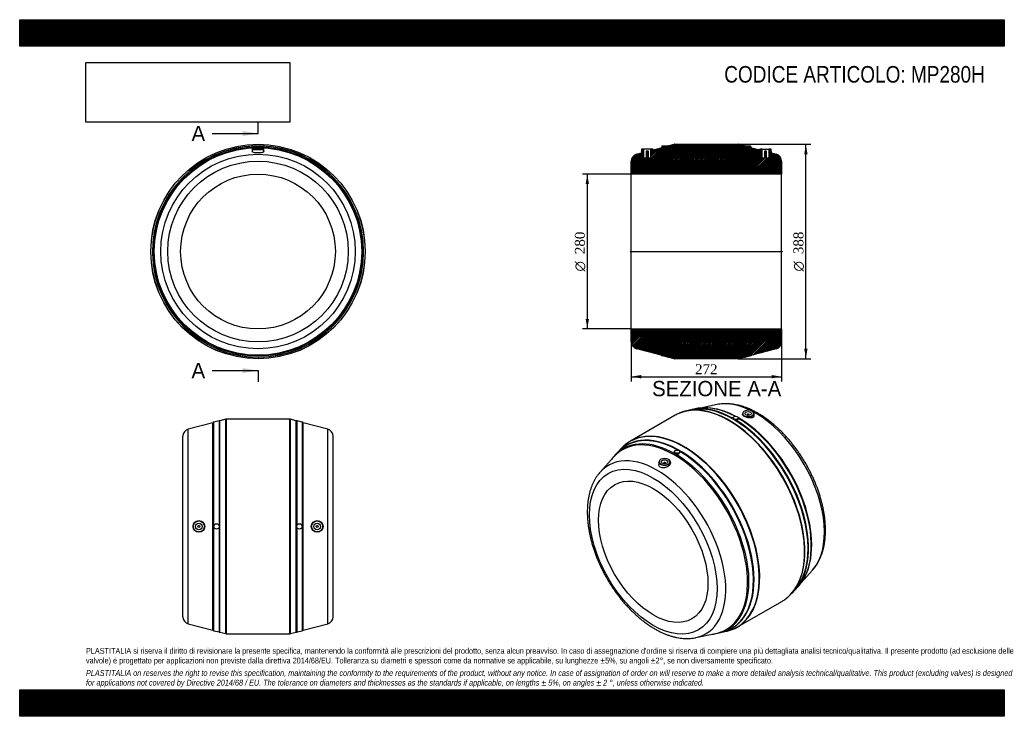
# Model space of a CAD drawing. Header units: millimetres. Extents: x 0 to 1782, y 0 to 1260.
import ezdxf
from ezdxf.enums import TextEntityAlignment as Align
from ezdxf.lldxf.tags import DXFTag

# ---------------------------------------------------------------- set-up
doc = ezdxf.new("R2010")
doc.units = ezdxf.units.MM
doc.header["$LTSCALE"] = 6
for name, color, linetype in [('Default', 7, 'Continuous'), ('DV4_Default', 7, 'Continuous'), ('MP280H', 7, 'Continuous')]:
    doc.layers.add(name, color=color, linetype=linetype)
doc.styles.add('SEACAD_Solid_Edge_ANSI', font='seans.ttf')
doc.styles.add('SEACAD_Solid_Edge_ANSI1_Symbols', font='semeca1.ttf')
doc.styles.add('SEACAD_Times_New_Roman', font='times.ttf')
tags = doc.linetypes.add('CENTER2', pattern=[28.575, 19.05, -3.175, 3.175, -3.175]).pattern_tags.tags
tags[10:11] = [DXFTag(74, 4), DXFTag(75, 0), DXFTag(340, '0'), DXFTag(46, 0.0), DXFTag(50, 0.0), DXFTag(44, 0.0), DXFTag(45, 0.0)]
tags[8:9] = [DXFTag(74, 4), DXFTag(75, 0), DXFTag(340, '0'), DXFTag(46, 0.0), DXFTag(50, 0.0), DXFTag(44, 0.0), DXFTag(45, 0.0)]
tags[6:7] = [DXFTag(74, 4), DXFTag(75, 0), DXFTag(340, '0'), DXFTag(46, 0.0), DXFTag(50, 0.0), DXFTag(44, 0.0), DXFTag(45, 0.0)]
tags[4:5] = [DXFTag(74, 4), DXFTag(75, 0), DXFTag(340, '0'), DXFTag(46, 0.0), DXFTag(50, 0.0), DXFTag(44, 0.0), DXFTag(45, 0.0)]
doc.dimstyles.new('ANSImm', dxfattribs={"dimtxt": 18, "dimasz": 18, "dimexe": 9, "dimexo": 0, "dimgap": 4.5, "dimtad": 1, "dimdsep": 46, "dimtxsty": 'SEACAD_Times_New_Roman', "dimblk1": '_SE_FILLED', "dimblk2": '_SE_FILLED', "dimsah": 1, "dimcen": 9, "dimazin": 0, "dimtfac": 0.85, "dimtdec": 3, "dimtofl": 0, "dimtmove": 0, "dimatfit": 3, "dimfxl": 1, "dimarcsym": 0})
picture_1 = doc.add_image_def('image1.jpg', size_in_pixel=(4302, 1260))

# ---------------------------------------------------------------- blocks, each defined once
blk = doc.blocks.new('SE')
at = {"layer": 'MP280H', "color": 7, "linetype": 'Continuous'}
for p, q in [((420.8, 1025.2), (441.8, 1025.2)), ((420.8, 1025.2), (420.8, 1021.5)), ((441.3, 1025.7), (421.3, 1025.7)), ((426.3, 1032), (436.3, 1032)), ((426.3, 1032), (426.3, 1030.5)), ((436.3, 1030.5), (436.3, 1032)), ((441.9, 1021.5), (441.8, 1025.2))]:
    blk.add_line(p, q, dxfattribs=at)
for radius in [194, 193.9, 187.7, 176, 163.4, 140]:
    blk.add_circle((431.3, 840.7), radius, dxfattribs=at)
for centre, radius, start, end in [((431.3, 840.7), 191.1, 91.4993, 360), ((431.3, 840.7), 190.9, 91.5006, 88.4994), ((431.3, 840.7), 188.7, 90.411, 89.589), ((421.3, 1025.2), 0.5, 90, 179), ((431.3, 1050.6), 21.3, 266.3567, 273.6433), ((431.3, 840.7), 191.1, 0, 88.5007), ((441.3, 1025.2), 0.5, 1, 90)]:
    blk.add_arc(centre, radius, start, end, dxfattribs=at)
for points, knots in [([(438.6, 1019.6), (437.6, 1019.4), (436.3, 1019.2), (433.7, 1019), (432.3, 1019), (429.5, 1019), (428.1, 1019.1), (425.6, 1019.3), (424.4, 1019.5), (421.7, 1020.2), (420.8, 1020.8), (420.8, 1021.5)], [0, 0, 0, 0, 0.0625, 0.0625, 0.125, 0.125, 0.1875, 0.1875, 0.25, 0.25, 0.3683898, 0.3683898, 0.3683898, 0.3683898]), ([(426.3, 1030.5), (426.3, 1030.4), (426.3, 1030.4), (426.4, 1030.3), (426.5, 1030.1), (426.8, 1030), (426.9, 1029.9), (427.2, 1029.8), (427.3, 1029.8), (427.6, 1029.7), (427.8, 1029.7), (428.2, 1029.6), (428.4, 1029.6), (429, 1029.5), (429.5, 1029.4), (430, 1029.4)], [0.4621531, 0.4621531, 0.4621531, 0.4621531, 0.5, 0.5, 0.625, 0.625, 0.6875, 0.6875, 0.75, 0.75, 0.8125, 0.8125, 0.875, 0.875, 1, 1, 1, 1]), ([(432.7, 1029.4), (433.2, 1029.4), (433.6, 1029.5), (434.3, 1029.6), (434.5, 1029.6), (434.9, 1029.7), (435, 1029.7), (435.4, 1029.8), (435.5, 1029.8), (435.8, 1029.9), (435.9, 1030), (436.1, 1030.1), (436.1, 1030.1), (436.3, 1030.3), (436.3, 1030.3), (436.3, 1030.4), (436.3, 1030.4), (436.3, 1030.5)], [0, 0, 0, 0, 0.125, 0.125, 0.1875, 0.1875, 0.25, 0.25, 0.3125, 0.3125, 0.375, 0.375, 0.4375, 0.4375, 0.5, 0.5, 0.5372489, 0.5372489, 0.5372489, 0.5372489]), ([(441.9, 1021.5), (441.9, 1021.4), (441.9, 1021.4), (441.9, 1021), (441.5, 1020.7), (440.4, 1020.1), (439.6, 1019.8), (438.6, 1019.6)], [0.8685714, 0.8685714, 0.8685714, 0.8685714, 0.875, 0.875, 0.9375, 0.9375, 1, 1, 1, 1])]:
    blk.add_open_spline(points, degree=3, knots=knots, dxfattribs=at)
blk = doc.blocks.new('SE1')
at = {"layer": 'MP280H', "color": 7, "linetype": 'Continuous'}
for p, q in [((1215.5, 554.1), (1207, 552.3)), ((1222.3, 556), (1214.8, 554.2)), ((1262.1, 563.9), (1232.1, 557.6)), ((1186.5, 544.6), (1105.2, 497.6)), ((1290.8, 539.9), (1290.8, 539.4)), ((1300.8, 538), (1300.8, 539.9)), ((1308, 547.5), (1307.9, 546.1)), ((1316.5, 545.2), (1316.5, 544.5)), ((1320.5, 544.5), (1320.5, 545.2)), ((1329.1, 542.9), (1329, 547.5)), ((1088.2, 483.7), (1085.3, 480.5)), ((1075.2, 469.2), (1050.6, 441.8)), ((1082.6, 477.9), (1077.4, 472.3)), ((1184.8, 478.7), (1184.8, 476.8)), ((1194.8, 478.1), (1194.8, 478.7)), ((1156.6, 460.1), (1156.6, 455.6)), ((1165.2, 457.8), (1165.2, 457.2)), ((1169.2, 457.2), (1169.2, 457.8)), ((1177.7, 458.8), (1177.7, 460.1)), ((1414.5, 241.4), (1435, 264.4)), ((1403, 228.3), (1408.3, 233.9)), ((1397.5, 222.4), (1403.3, 228.9)), ((1299.2, 161.6), (1380.5, 208.5)), ((1223.6, 142.3), (1259.5, 149.8)), ((1263.3, 150.2), (1270.8, 152)), ((1274.4, 152.9), (1278.6, 153.8))]:
    blk.add_line(p, q, dxfattribs=at)
for centre, radius, start, end in [((1240.9, 468.5), 89.5, 76.0333, 98.1752), ((1214.6, 500.7), 51.9, 106.6075, 114.1046), ((1295.5, 542.6), 5.91, 222.1665, 257.8335), ((1128.4, 436.2), 61.8, 122.1942, 133.1835), ((1129.7, 450.3), 53, 125.7289, 133.6539), ((1144.3, 412.1), 90.1, 141.8394, 144.2212), ((1188.2, 477.8), 3.89, 223.4872, 256.5128), ((1341.4, 294.1), 90, 321.81, 344.3866), ((1360, 250.6), 46.4, 304.8428, 313.7568), ((1244.7, 238.4), 90.3, 275.6048, 278.1367), ((1258.3, 210.9), 60.1, 286.7897, 297.7922), ((1270.1, 207.8), 54.4, 286.6569, 294.617)]:
    blk.add_arc(centre, radius, start, end, dxfattribs=at)
for centre, major_axis, start_param, end_param in [((1283.5, 376.5), (97, -168), 0.061868, 3.075391), ((1332.1, 404.6), (88, -152.4), 0.190356, 2.954178), ((1284.2, 377), (-96.9, 167.9), 6.01798, 6.159265), ((1292.7, 381.9), (95.5, -165.4), -3.361803, -3.279383), ((1291.6, 381.2), (95.6, -165.5), 0.187415, 2.954178), ((1284.2, 377), (-96.9, 167.9), 3.407071, 6.01798), ((1292.7, 381.9), (95.5, -165.4), 2.367809, 2.921383), ((1299.3, 385.7), (94.4, -163.4), -3.362506, -3.312424), ((1299.3, 385.7), (94.4, -163.4), 2.394828, 2.920679), ((1300.8, 386.6), (93.8, -162.5), -3.886478, -3.635936), ((1318.5, 547.8), (-10, 0), 3.876464, 5.442096), ((1283.5, 376.5), (97, -168), 3.075391, 3.141593), ((1292.7, 381.9), (95.5, -165.4), 0.219191, 2.34458), ((1300.8, 386.6), (93.8, -162.5), 0.500913, 2.356194), ((1299.3, 385.7), (94.4, -163.4), 0.220878, 2.344229), ((1318.5, 547.4), (10.5, 0), 3.12925, 6.283185), ((1318.5, 547.8), (-10, 0), 5.442096, 6.283185), ((1318.5, 547.8), (-10, 0), 0, 0.785398), ((1318.5, 547.8), (-10, 0), 0.785398, 2.639769), ((1318.5, 545.2), (-2, 0), 2.451776, 6.283185), ((1318.5, 545.2), (-2, 0), 0, 0.689817), ((1318.5, 547.4), (10.5, 0), 0, 0.826402), ((1318.5, 547.8), (-10, 0), 2.639769, 3.876464), ((1201.5, 329.2), (96.9, -167.9), 0, 3.270181), ((1202.2, 329.6), (-97, 168), 3.207508, 6.223129), ((1184.8, 319.6), (93.8, -162.5), 0, 3.329007), ((1193, 324.3), (95.5, -165.4), 2.37331, 3.271567), ((1194, 324.9), (95.6, -165.5), 0, 3.170955), ((1202.2, 329.6), (-97, 168), 6.223129, 6.283185), ((1186.4, 320.5), (94.4, -163.4), 2.363368, 3.270862), ((1201.5, 329.2), (96.9, -167.9), 3.270181, 3.329007), ((1202.2, 329.6), (-97, 168), 0, 0.066259), ((1153.5, 301.5), (88, -152.4), 0, 3.329007), ((1186.4, 320.5), (94.4, -163.4), 3.270862, 3.362742), ((1193, 324.3), (95.5, -165.4), 3.271567, 3.312424), ((1167.2, 460.5), (-10, 0), 5.442096, 6.283185), ((1167.2, 460.5), (-10, 0), 3.876464, 5.442096), ((1167.2, 460), (10.5, 0), 0, 0.826402), ((1167.2, 460.5), (-10, 0), 2.639769, 3.876464), ((1186.4, 320.5), (94.4, -163.4), -0.127651, 2.349021), ((1193, 324.3), (95.5, -165.4), 6.154821, 8.626392), ((1167.2, 460), (10.5, 0), 3.12925, 6.283185), ((1167.2, 460.5), (-10, 0), 0, 0.785398), ((1167.2, 460.5), (-10, 0), 0.785398, 2.639769), ((1167.2, 457.8), (2, 0), 0, 3.83141), ((1167.2, 457.8), (2, 0), 5.593368, 6.283185), ((1153.5, 301.5), (88, -152.4), 3.329007, 3.332988), ((1332.1, 404.6), (88, -152.4), 0.187415, 0.190356), ((1292.7, 381.9), (95.5, -165.4), 0.137791, 0.219191), ((1299.3, 385.7), (94.4, -163.4), 0.170831, 0.220878), ((1284.2, 377), (-96.9, 167.9), 3.264914, 3.407071), ((1283.5, 376.5), (97, -168), 0, 0.061868), ((1201.5, 329.2), (96.9, -167.9), 6.157022, 6.283185), ((1202.2, 329.6), (-97, 168), 3.079736, 3.207508), ((1153.5, 301.5), (88, -152.4), 6.095771, 6.283185), ((1186.4, 320.5), (94.4, -163.4), -0.220673, -0.127651), ((1184.8, 319.6), (93.8, -162.5), 6.095771, 6.283185), ((1193, 324.3), (95.5, -165.4), -0.170831, -0.128364), ((1201.5, 329.2), (96.9, -167.9), -0.187415, -0.126163), ((1194, 324.9), (95.6, -165.5), 6.2528, 6.283185), ((1153.5, 301.5), (88, -152.4), -0.188653, -0.187415)]:
    blk.add_ellipse(centre, major_axis=major_axis, ratio=0.57735, start_param=start_param, end_param=end_param, dxfattribs=at)
for centre, major_axis in [((1295.8, 539.9), (-5, 0)), ((1318.5, 547.8), (-6, 0)), ((1189.8, 478.7), (5, 0)), ((1146.7, 297.6), (81.7, -141.5)), ((1167.2, 460.5), (6, 0)), ((1146.7, 297.6), (70, -121.2))]:
    blk.add_ellipse(centre, major_axis=major_axis, ratio=0.57735, dxfattribs=at)
for points, knots in [([(1336.3, 548), (1335.2, 548.6), (1332.5, 550.1), (1327.6, 552.7), (1322, 555.4), (1316.3, 557.8), (1310.6, 559.8), (1305, 561.6), (1299.4, 563), (1293.8, 564.1), (1288.4, 564.9), (1282.9, 565.4), (1277.6, 565.5), (1272.4, 565.4), (1267.4, 564.8), (1263.9, 564.3), (1262.2, 563.9), (1262.2, 563.9)], [0, 0, 0, 0, 0.039567, 0.114167, 0.188802, 0.263412, 0.337956, 0.412386, 0.486643, 0.560659, 0.634365, 0.70769, 0.780571, 0.852956, 0.924813, 0.996133, 1, 1, 1, 1]), ([(1290.8, 539.4), (1290.8, 539.4), (1290.8, 539.4), (1290.9, 539.1), (1290.9, 538.9), (1291.1, 538.7)], [0.8645556, 0.8645556, 0.8645556, 0.8645556, 0.875, 0.875, 1, 1, 1, 1]), ([(1294.2, 536.9), (1294.7, 536.7), (1295.2, 536.6), (1296, 536.5), (1296.2, 536.4), (1296.7, 536.4), (1297, 536.4), (1297.5, 536.4), (1297.7, 536.4), (1298.1, 536.4), (1298.4, 536.4), (1298.8, 536.5), (1299, 536.5), (1299.4, 536.6), (1299.5, 536.7), (1300, 536.8), (1300.3, 537), (1300.6, 537.3), (1300.6, 537.4), (1300.8, 537.6), (1300.8, 537.7), (1300.8, 537.9), (1300.8, 537.9), (1300.8, 538)], [0, 0, 0, 0, 0.125, 0.125, 0.1875, 0.1875, 0.25, 0.25, 0.3125, 0.3125, 0.375, 0.375, 0.4375, 0.4375, 0.5, 0.5, 0.625, 0.625, 0.6875, 0.6875, 0.75, 0.75, 0.790009, 0.790009, 0.790009, 0.790009]), ([(1318.6, 540), (1317.2, 540.2), (1315.9, 540.6), (1313.3, 541.5), (1312.1, 542), (1310.1, 543.1), (1309.3, 543.8), (1308.2, 545), (1307.9, 545.6), (1307.9, 546.1), (1307.9, 546.1), (1307.9, 546.2)], [0, 0, 0, 0, 0.0625, 0.0625, 0.125, 0.125, 0.1875, 0.1875, 0.25, 0.25, 0.251276, 0.251276, 0.251276, 0.251276]), ([(1329.1, 542.9), (1329.1, 542.9), (1329.1, 542.9), (1329.1, 542.2), (1328.8, 541.7), (1327.7, 540.7), (1326.9, 540.3), (1325, 539.8), (1323.9, 539.7), (1321.4, 539.6), (1320, 539.8), (1318.6, 540)], [0.7476777, 0.7476777, 0.7476777, 0.7476777, 0.75, 0.75, 0.8125, 0.8125, 0.875, 0.875, 0.9375, 0.9375, 1, 1, 1, 1]), ([(1435.2, 264.7), (1435.7, 265.2), (1437.1, 266.8), (1439.7, 270.1), (1442.5, 274.2), (1445.1, 278.6), (1447.6, 283.3), (1449.7, 288.2), (1451.7, 293.3), (1453.4, 298.7), (1454.9, 304.3), (1456.1, 310), (1457, 316), (1457.7, 322.1), (1458.2, 328.4), (1458.4, 334.8), (1458.3, 341.3), (1458, 347.9), (1457.5, 354.7), (1456.7, 361.5), (1455.6, 368.4), (1454.3, 375.4), (1452.8, 382.4), (1451, 389.4), (1449, 396.5), (1446.8, 403.6), (1444.4, 410.6), (1441.7, 417.7), (1438.9, 424.7), (1435.8, 431.7), (1432.5, 438.6), (1429.1, 445.5), (1425.4, 452.3), (1421.6, 459), (1417.6, 465.6), (1413.5, 472), (1409.2, 478.4), (1404.7, 484.6), (1400.1, 490.6), (1395.4, 496.5), (1390.5, 502.3), (1385.6, 507.8), (1380.5, 513.1), (1375.3, 518.3), (1370, 523.2), (1364.7, 527.9), (1359.2, 532.3), (1353.8, 536.5), (1348.2, 540.5), (1342.7, 544.1), (1338.6, 546.6), (1336.7, 547.8), (1336.3, 548)], [0, 0, 0, 0, 0.008046, 0.027703, 0.047488, 0.067411, 0.087476, 0.107681, 0.128016, 0.148467, 0.169018, 0.18965, 0.210346, 0.231089, 0.251863, 0.272656, 0.293458, 0.314257, 0.335049, 0.35583, 0.376596, 0.397348, 0.418083, 0.438803, 0.459508, 0.480199, 0.500876, 0.521542, 0.542198, 0.562845, 0.583485, 0.604121, 0.624753, 0.645384, 0.666015, 0.686647, 0.707283, 0.727924, 0.748573, 0.769229, 0.789897, 0.810577, 0.83127, 0.851979, 0.872705, 0.893449, 0.914212, 0.934995, 0.955797, 0.976616, 0.996342, 1, 1, 1, 1]), ([(1184.8, 476.8), (1184.8, 476.7), (1184.8, 476.6), (1184.8, 476.4), (1184.8, 476.2), (1185, 475.7), (1185.2, 475.4), (1185.4, 475.1)], [0.790009, 0.790009, 0.790009, 0.790009, 0.8125, 0.8125, 0.875, 0.875, 1, 1, 1, 1]), ([(1187.3, 474), (1187.8, 473.9), (1188.3, 473.8), (1189, 473.8), (1189.3, 473.8), (1189.8, 473.9), (1190, 473.9), (1190.5, 474), (1190.8, 474.1), (1191.3, 474.2), (1191.5, 474.3), (1192, 474.5), (1192.2, 474.6), (1192.6, 474.9), (1192.8, 475), (1193.2, 475.3), (1193.4, 475.4), (1193.7, 475.7), (1194, 476.1), (1194.2, 476.4), (1194.4, 476.8), (1194.5, 476.9), (1194.7, 477.3), (1194.7, 477.5), (1194.8, 477.8), (1194.8, 478), (1194.8, 478.1)], [0, 0, 0, 0, 0.125, 0.125, 0.1875, 0.1875, 0.25, 0.25, 0.3125, 0.3125, 0.375, 0.375, 0.4375, 0.4375, 0.5, 0.5, 0.5625, 0.5625, 0.625, 0.6875, 0.6875, 0.75, 0.75, 0.8125, 0.8125, 0.8645556, 0.8645556, 0.8645556, 0.8645556]), ([(1166.8, 449.3), (1165.4, 449.2), (1164, 449.3), (1161.5, 449.8), (1160.3, 450.2), (1158.4, 451.4), (1157.6, 452.2), (1156.7, 453.8), (1156.5, 454.7), (1156.6, 455.6)], [0, 0, 0, 0, 0.0625, 0.0625, 0.125, 0.125, 0.1875, 0.1875, 0.2445154, 0.2445154, 0.2445154, 0.2445154]), ([(1177.7, 458.8), (1177.7, 458.7), (1177.7, 458.5), (1177.6, 457.3), (1177.3, 456.2), (1176.1, 454.2), (1175.3, 453.3), (1173.3, 451.6), (1172.2, 450.9), (1169.6, 449.9), (1168.2, 449.5), (1166.8, 449.3)], [0.7400573, 0.7400573, 0.7400573, 0.7400573, 0.75, 0.75, 0.8125, 0.8125, 0.875, 0.875, 0.9375, 0.9375, 1, 1, 1, 1]), ([(1050.4, 441.4), (1049.5, 440.5), (1047.8, 438.5), (1045, 434.8), (1042.2, 430.6), (1039.7, 426), (1037.3, 421.3), (1035.2, 416.3), (1033.4, 411.1), (1031.7, 405.7), (1030.4, 400), (1029.2, 394.2), (1028.3, 388.2), (1027.7, 382), (1027.4, 375.7), (1027.2, 369.3), (1027.4, 362.7), (1027.8, 356), (1028.4, 349.3), (1029.3, 342.4), (1030.4, 335.5), (1031.8, 328.5), (1033.4, 321.5), (1035.2, 314.4), (1037.3, 307.4), (1039.6, 300.3), (1042.1, 293.2), (1044.8, 286.2), (1047.7, 279.1), (1050.9, 272.2), (1054.2, 265.3), (1057.7, 258.4), (1061.4, 251.7), (1065.3, 245), (1069.3, 238.5), (1073.5, 232), (1077.9, 225.7), (1082.4, 219.6), (1087, 213.6), (1091.8, 207.7), (1096.7, 202.1), (1101.7, 196.6), (1106.8, 191.3), (1112, 186.3), (1117.3, 181.4), (1122.7, 176.8), (1128.2, 172.4), (1133.7, 168.3), (1139.2, 164.4), (1144.9, 160.8), (1150.5, 157.5), (1156.2, 154.4), (1161.8, 151.6), (1167.5, 149.2), (1173.2, 147), (1178.8, 145.1), (1184.4, 143.6), (1190, 142.3), (1195.5, 141.4), (1200.9, 140.9), (1206.3, 140.6), (1211.5, 140.7), (1216.6, 141.1), (1220.7, 141.7), (1222.8, 142.2), (1223.4, 142.3)], [0, 0, 0, 0, 0.01091, 0.026314, 0.041821, 0.057438, 0.073166, 0.089, 0.104934, 0.120954, 0.137048, 0.153201, 0.169399, 0.18563, 0.201882, 0.218145, 0.234413, 0.250677, 0.266935, 0.283182, 0.299419, 0.315643, 0.331855, 0.348054, 0.364242, 0.38042, 0.396587, 0.412746, 0.428897, 0.445042, 0.461182, 0.477318, 0.493453, 0.509586, 0.525721, 0.541857, 0.557996, 0.57414, 0.590289, 0.606446, 0.622612, 0.638787, 0.654974, 0.671173, 0.687386, 0.703614, 0.719856, 0.736113, 0.752386, 0.768672, 0.78497, 0.801278, 0.817591, 0.833901, 0.8502, 0.866477, 0.882721, 0.898918, 0.915051, 0.931107, 0.947069, 0.962927, 0.97867, 0.994297, 1, 1, 1, 1])]:
    blk.add_open_spline(points, degree=3, knots=knots, dxfattribs=at)
blk = doc.blocks.new('SE2')
at = {"layer": 'MP280H', "color": 7, "linetype": 'Continuous'}
for p, q in [((372.8, 537.3), (362.3, 534.5)), ((372.8, 149.5), (372.8, 537.3)), ((373.9, 537.4), (373.9, 149.4)), ((488.8, 537.4), (373.9, 537.4)), ((488.8, 149.4), (488.8, 537.4)), ((489.8, 537.3), (489.8, 149.5)), ((500.3, 534.5), (489.8, 537.3)), ((349.3, 531.1), (305, 519.4)), ((305, 167.4), (305, 519.4)), ((349.3, 155.7), (349.3, 531.1)), ((360.8, 534.3), (351.5, 532.1)), ((351.5, 344.8), (351.5, 532.1)), ((360.8, 534.3), (360.8, 345.6)), ((362.3, 152.3), (362.3, 534.5)), ((500.3, 152.3), (500.3, 534.5)), ((501.9, 345.6), (501.9, 534.3)), ((511.2, 532.1), (501.9, 534.3)), ((511.2, 532.1), (511.2, 344.8)), ((513.3, 155.7), (513.3, 531.1)), ((557.6, 519.4), (513.3, 531.1)), ((557.6, 167.4), (557.6, 519.4)), ((295.3, 180), (295.3, 506.8)), ((567.3, 180), (567.3, 506.8)), ((351.5, 154.7), (351.5, 342.1)), ((360.8, 341.2), (360.8, 152.5)), ((501.9, 152.5), (501.9, 341.2)), ((511.2, 342.1), (511.2, 154.7)), ((305, 167.4), (349.3, 155.7)), ((513.3, 155.7), (557.6, 167.4)), ((351.5, 154.7), (360.8, 152.5)), ((362.3, 152.3), (372.8, 149.5)), ((373.9, 149.4), (488.8, 149.4)), ((489.8, 149.5), (500.3, 152.3)), ((501.9, 152.5), (511.2, 154.7))]:
    blk.add_line(p, q, dxfattribs=at)
for centre, radius in [((324.3, 343.4), 10.6), ((324.3, 343.4), 10.5), ((324.3, 343.4), 10), ((324.3, 343.4), 6), ((324.3, 343.4), 2), ((356.3, 343.4), 5), ((506.3, 343.4), 5), ((538.4, 343.4), 10.6), ((538.3, 343.4), 10.5), ((538.3, 343.4), 10), ((538.3, 343.4), 6), ((538.3, 343.4), 2)]:
    blk.add_circle(centre, radius, dxfattribs=at)
for centre, radius, start, end in [((373.9, 533.4), 4, 90, 104.7616), ((488.8, 533.4), 4, 75.2384, 90), ((308.3, 506.8), 13, 104.7616, 180), ((352.9, 526.3), 6, 103.5184, 126.7417), ((362.2, 528.5), 6, 88.8914, 103.5184), ((500.5, 528.5), 6, 76.4816, 91.1086), ((509.7, 526.3), 6, 53.2583, 76.4816), ((554.3, 506.8), 13, 0, 75.2384), ((308.3, 180), 13, 180, 255.2384), ((554.3, 180), 13, 284.7616, 0), ((352.9, 160.5), 6, 233.2583, 256.4816), ((362.2, 158.3), 6, 256.4816, 271.1086), ((373.9, 153.4), 4, 255.2384, 270), ((488.8, 153.4), 4, 270, 284.7616), ((500.5, 158.3), 6, 268.8914, 283.5184), ((509.7, 160.5), 6, 283.5184, 306.7417)]:
    blk.add_arc(centre, radius, start, end, dxfattribs=at)
blk = doc.blocks.new('SE4')
at = {"color": 7, "linetype": 'Continuous', "style": 'SEACAD_Solid_Edge_ANSI'}
blk.add_text('A', height=27.6, dxfattribs=at).set_placement((311, 1068), align=Align.TOP_LEFT)
blk = doc.blocks.new('SE5')
at = {"color": 7, "linetype": 'Continuous', "style": 'SEACAD_Solid_Edge_ANSI'}
blk.add_text('A', height=27.6, dxfattribs=at).set_placement((311, 639.2), align=Align.TOP_LEFT)
blk = doc.blocks.new('SEANNOT_GROUP')
at = {"linetype": 'Continuous'}
blk.add_hatch(color=7, dxfattribs=at).paths.add_polyline_path([(403.7, 1049.6), (431.3, 1054.2), (403.7, 1058.8)])
at = {"color": 7, "linetype": 'Continuous'}
blk.add_lwpolyline([(348.5, 1054.2), (431.3, 1054.2)], dxfattribs=at)
blk = doc.blocks.new('SEANNOT_GROUP1')
at = {"linetype": 'Continuous'}
blk.add_hatch(color=7, dxfattribs=at).paths.add_polyline_path([(403.7, 620.8), (431.3, 625.4), (403.7, 630)])
at = {"color": 7, "linetype": 'Continuous'}
blk.add_lwpolyline([(348.5, 625.4), (431.3, 625.4)], dxfattribs=at)
blk = doc.blocks.new('SE3')
at = {"layer": 'Default', "color": 7, "linetype": 'CENTER2'}
for p, q in [((431.3, 1054.2), (431.3, 1074.9)), ((431.3, 625.4), (431.3, 604.7))]:
    blk.add_line(p, q, dxfattribs=at)
at = {"layer": 'Default', "color": 7, "linetype": 'CENTER2', "const_width": 0.0001}
blk.add_lwpolyline([(431.3, 1054.2), (431.3, 625.4)], dxfattribs=at)
at = {"layer": 'Default'}
for name in ['SE4', 'SEANNOT_GROUP', 'SE5', 'SEANNOT_GROUP1']:
    blk.add_blockref(name, (0, 0), dxfattribs=at)
blk = doc.blocks.new('SE6')
at = {"layer": 'MP280H', "linetype": 'Continuous'}
h = blk.add_hatch(dxfattribs=at)
h.set_pattern_fill('LINE', scale=0.629921, angle=45, style=0)
edge = h.paths.add_edge_path()
edge.add_line((1360.4, 1019), (1360.3, 1025.2))
edge.add_arc((1359.8, 1025.2), 0.5, 1, 90)
edge.add_line((1359.8, 1025.7), (1355.8, 1025.7))
edge.add_line((1355.8, 1025.7), (1355.8, 1009.7))
edge.add_line((1355.8, 1009.7), (1351.8, 1009.7))
edge.add_line((1351.8, 1009.7), (1351.8, 1022.5))
edge.add_line((1351.8, 1022.5), (1347.8, 1022.5))
edge.add_line((1347.8, 1022.5), (1347.8, 1009.7))
edge.add_line((1347.8, 1009.7), (1343.8, 1009.7))
edge.add_line((1343.8, 1009.7), (1343.8, 1025.7))
edge.add_line((1343.8, 1025.7), (1339.8, 1025.7))
edge.add_arc((1339.8, 1025.2), 0.5, 90, 179)
edge.add_line((1339.3, 1025.2), (1339.3, 1024.5))
edge.add_line((1339.3, 1024.5), (1324.8, 1028.4))
edge.add_arc((1321.2, 1023.6), 6, 53.2583, 74.6405)
edge.add_line((1322.8, 1029.3), (1322.8, 1032))
edge.add_line((1322.8, 1032), (1312.8, 1032))
edge.add_line((1312.8, 1032), (1312.8, 1031.7))
edge.add_arc((1311.9, 1025.8), 6, 81.5284, 91.1086)
edge.add_line((1311.8, 1031.8), (1301.3, 1034.6))
edge.add_arc((1300.3, 1030.7), 4, 75.2384, 90)
edge.add_line((1300.3, 1034.7), (1185.3, 1034.7))
edge.add_arc((1185.3, 1030.7), 4, 90, 104.7616)
edge.add_line((1184.3, 1034.6), (1173.8, 1031.8))
edge.add_arc((1173.7, 1025.8), 6, 88.8914, 98.4716)
edge.add_line((1172.8, 1031.7), (1172.8, 1032))
edge.add_line((1172.8, 1032), (1162.8, 1032))
edge.add_line((1162.8, 1032), (1162.8, 1029.3))
edge.add_arc((1164.4, 1023.6), 6, 105.3595, 126.7417)
edge.add_line((1160.8, 1028.4), (1146.3, 1024.5))
edge.add_line((1146.3, 1024.5), (1146.3, 1025.2))
edge.add_arc((1145.8, 1025.2), 0.5, 1, 90)
edge.add_line((1145.8, 1025.7), (1141.8, 1025.7))
edge.add_line((1141.8, 1025.7), (1141.8, 1009.7))
edge.add_line((1141.8, 1009.7), (1137.8, 1009.7))
edge.add_line((1137.8, 1009.7), (1137.8, 1022.5))
edge.add_line((1137.8, 1022.5), (1133.8, 1022.5))
edge.add_line((1133.8, 1022.5), (1133.8, 1009.7))
edge.add_line((1133.8, 1009.7), (1129.8, 1009.7))
edge.add_line((1129.8, 1009.7), (1129.8, 1025.7))
edge.add_line((1129.8, 1025.7), (1125.8, 1025.7))
edge.add_arc((1125.8, 1025.2), 0.5, 90, 179)
edge.add_line((1125.3, 1025.2), (1125.2, 1019))
edge.add_line((1125.2, 1019), (1116.5, 1016.7))
edge.add_arc((1119.8, 1004.1), 13, 104.7616, 180)
edge.add_line((1106.8, 1004.1), (1106.8, 980.7))
edge.add_line((1106.8, 980.7), (1378.8, 980.7))
edge.add_line((1378.8, 980.7), (1378.8, 1004.1))
edge.add_arc((1365.8, 1004.1), 13, 0, 75.2384)
edge.add_line((1369.1, 1016.7), (1360.4, 1019))
h = blk.add_hatch(dxfattribs=at)
h.set_pattern_fill('LINE', scale=0.629921, angle=45, style=0)
edge = h.paths.add_edge_path()
edge.add_arc((1173.7, 655.6), 6, 256.4816, 271.1086)
edge.add_line((1173.8, 649.6), (1184.3, 646.8))
edge.add_arc((1185.3, 650.7), 4, 255.2384, 270)
edge.add_line((1185.3, 646.7), (1300.3, 646.7))
edge.add_arc((1300.3, 650.7), 4, 270, 284.7616)
edge.add_line((1301.3, 646.8), (1311.8, 649.6))
edge.add_arc((1311.9, 655.6), 6, 268.8914, 283.5184)
edge.add_line((1313.3, 649.8), (1322.6, 652))
edge.add_arc((1321.2, 657.8), 6, 283.5184, 306.7417)
edge.add_line((1324.8, 653), (1369.1, 664.7))
edge.add_arc((1365.8, 677.3), 13, 284.7616, 360)
edge.add_line((1378.8, 677.3), (1378.8, 700.7))
edge.add_line((1378.8, 700.7), (1106.8, 700.7))
edge.add_line((1106.8, 700.7), (1106.8, 677.3))
edge.add_arc((1119.8, 677.3), 13, 180, 255.2384)
edge.add_line((1116.5, 664.7), (1160.8, 653))
edge.add_arc((1164.4, 657.8), 6, 233.2583, 256.4816)
edge.add_line((1163, 652), (1172.3, 649.8))
at = {"layer": 'DV4_Default', "color": 7, "linetype": 'CENTER2'}
blk.add_line((1105.1, 840.7), (1380.6, 840.7), dxfattribs=at)
at = {"layer": 'MP280H', "color": 7, "linetype": 'Continuous'}
for p, q in [((1173.8, 1031.8), (1184.3, 1034.6)), ((1185.3, 1034.7), (1300.3, 1034.7)), ((1301.3, 1034.6), (1311.8, 1031.8)), ((1116.5, 1016.7), (1125.2, 1019)), ((1125.3, 1025.2), (1125.2, 1019)), ((1129.8, 1025.7), (1125.8, 1025.7)), ((1141.8, 1025.7), (1129.8, 1025.7)), ((1129.8, 1009.7), (1129.8, 1025.7)), ((1133.8, 1022.5), (1133.8, 1009.7)), ((1137.8, 1022.5), (1133.8, 1022.5)), ((1137.8, 1009.7), (1137.8, 1022.5)), ((1141.8, 1025.7), (1141.8, 1009.7)), ((1145.8, 1025.7), (1141.8, 1025.7)), ((1146.3, 1024.5), (1160.8, 1028.4)), ((1146.3, 1024.5), (1146.3, 1025.2)), ((1162.8, 1032), (1172.8, 1032)), ((1162.8, 1029.3), (1162.8, 1032)), ((1172.8, 1032), (1172.8, 1031.7)), ((1312.8, 1032), (1322.8, 1032)), ((1312.8, 1031.7), (1312.8, 1032)), ((1322.8, 1032), (1322.8, 1029.3)), ((1324.8, 1028.4), (1339.3, 1024.5)), ((1339.3, 1025.2), (1339.3, 1024.5)), ((1343.8, 1025.7), (1339.8, 1025.7)), ((1343.8, 1025.7), (1355.8, 1025.7)), ((1343.8, 1009.7), (1343.8, 1025.7)), ((1351.8, 1022.5), (1347.8, 1022.5)), ((1347.8, 1022.5), (1347.8, 1009.7)), ((1351.8, 1009.7), (1351.8, 1022.5)), ((1359.8, 1025.7), (1355.8, 1025.7)), ((1355.8, 1025.7), (1355.8, 1009.7)), ((1360.4, 1019), (1360.3, 1025.2)), ((1360.4, 1019), (1369.1, 1016.7)), ((1106.8, 980.7), (1106.8, 1004.1)), ((1133.8, 1009.7), (1129.8, 1009.7)), ((1141.8, 1009.7), (1137.8, 1009.7)), ((1347.8, 1009.7), (1343.8, 1009.7)), ((1355.8, 1009.7), (1351.8, 1009.7)), ((1378.8, 1004.1), (1378.8, 980.7)), ((1106.8, 700.7), (1106.8, 980.7)), ((1378.8, 980.7), (1106.8, 980.7)), ((1378.8, 700.7), (1378.8, 980.7)), ((1106.8, 677.3), (1106.8, 700.7)), ((1106.8, 700.7), (1378.8, 700.7)), ((1378.8, 700.7), (1378.8, 677.3)), ((1160.8, 653), (1116.5, 664.7)), ((1369.1, 664.7), (1324.8, 653)), ((1172.3, 649.8), (1163, 652)), ((1184.3, 646.8), (1173.8, 649.6)), ((1300.3, 646.7), (1185.3, 646.7)), ((1311.8, 649.6), (1301.3, 646.8)), ((1322.6, 652), (1313.3, 649.8))]:
    blk.add_line(p, q, dxfattribs=at)
for centre, radius, start, end in [((1185.3, 1030.7), 4, 90, 104.7616), ((1300.3, 1030.7), 4, 75.2384, 90), ((1119.8, 1004.1), 13, 104.7616, 180), ((1125.8, 1025.2), 0.5, 90, 179), ((1145.8, 1025.2), 0.5, 1, 90), ((1164.4, 1023.6), 6, 105.3595, 126.7417), ((1173.7, 1025.8), 6, 88.8914, 98.4716), ((1311.9, 1025.8), 6, 81.5284, 91.1086), ((1321.2, 1023.6), 6, 53.2583, 74.6405), ((1339.8, 1025.2), 0.5, 90, 179), ((1359.8, 1025.2), 0.5, 1, 90), ((1365.8, 1004.1), 13, 0, 75.2384), ((1119.8, 677.3), 13, 180, 255.2384), ((1365.8, 677.3), 13, 284.7616, 0), ((1164.4, 657.8), 6, 233.2583, 256.4816), ((1173.7, 655.6), 6, 256.4816, 271.1086), ((1185.3, 650.7), 4, 255.2384, 270), ((1300.3, 650.7), 4, 270, 284.7616), ((1311.9, 655.6), 6, 268.8914, 283.5184), ((1321.2, 657.8), 6, 283.5184, 306.7417)]:
    blk.add_arc(centre, radius, start, end, dxfattribs=at)
blk = doc.blocks.new('GDimGGroup')
at = {"layer": 'Default', "linetype": 'Continuous'}
for points in [[(1425.9, 1016.7), (1422.9, 1034.7), (1419.9, 1016.7)], [(1425.9, 664.7), (1419.9, 664.7), (1422.9, 646.7)]]:
    blk.add_hatch(color=7, dxfattribs=at).paths.add_polyline_path(points)
at = {"layer": 'Default', "color": 7, "linetype": 'Continuous'}
for p, q in [((1300.3, 1034.7), (1431.9, 1034.7)), ((1422.9, 646.7), (1422.9, 1034.7)), ((1300.3, 646.7), (1431.9, 646.7))]:
    blk.add_line(p, q, dxfattribs=at)
for s, style, p in [('388', 'SEACAD_Times_New_Roman', (1400.4, 835.9)), ('O', 'SEACAD_Solid_Edge_ANSI1_Symbols', (1400.4, 804.6))]:
    blk.add_text(s, height=18, rotation=90, dxfattribs=dict(at, style=style)).set_placement(p, align=Align.TOP_LEFT)
blk = doc.blocks.new('DMBLK6')
at = {"layer": 'Default', "linetype": 'Continuous'}
for points in [[(1124.8, 611.3), (1124.8, 617.3), (1106.8, 614.3)], [(1360.8, 611.3), (1378.8, 614.3), (1360.8, 617.3)]]:
    blk.add_hatch(color=7, dxfattribs=at).paths.add_polyline_path(points)
at = {"layer": 'Default', "color": 7, "linetype": 'Continuous'}
for p, q in [((1106.8, 689), (1106.8, 605.3)), ((1378.8, 689), (1378.8, 605.3)), ((1106.8, 614.3), (1378.8, 614.3))]:
    blk.add_line(p, q, dxfattribs=at)
at = {"layer": 'Default', "color": 7, "linetype": 'Continuous', "style": 'SEACAD_Times_New_Roman'}
blk.add_text('272', height=18, dxfattribs=at).set_placement((1222.3, 636.8), align=Align.TOP_LEFT)
blk = doc.blocks.new('_SE_FILLED')
at = {"color": 0}
blk.add_line((0, 0), (-1, 0), dxfattribs=at)
blk.add_solid([(0, 0), (-1, -0.1665), (-1, 0.1665), (0, 0)], dxfattribs=at)
blk = doc.blocks.new('GDimGGroup1')
at = {"layer": 'Default', "linetype": 'Continuous'}
for points in [[(1024.3, 962.7), (1030.3, 962.7), (1027.3, 980.7)], [(1024.3, 718.7), (1027.3, 700.7), (1030.3, 718.7)]]:
    blk.add_hatch(color=7, dxfattribs=at).paths.add_polyline_path(points)
at = {"layer": 'Default', "color": 7, "linetype": 'Continuous'}
for p, q in [((1106.8, 980.7), (1018.3, 980.7)), ((1027.3, 980.7), (1027.3, 700.7)), ((1106.8, 700.7), (1018.3, 700.7))]:
    blk.add_line(p, q, dxfattribs=at)
for s, style, p in [('280', 'SEACAD_Times_New_Roman', (1004.8, 835.9)), ('O', 'SEACAD_Solid_Edge_ANSI1_Symbols', (1004.8, 804.6))]:
    blk.add_text(s, height=18, rotation=90, dxfattribs=dict(at, style=style)).set_placement(p, align=Align.TOP_LEFT)

msp = doc.modelspace()

# ---------------------------------------------------------------- hatches: boundary and pattern name
at = {"layer": 'Default', "linetype": 'Continuous'}
h = msp.add_hatch(dxfattribs=at)
h.set_pattern_fill('LINE', scale=0.629921, angle=45, style=0)
h.paths.add_polyline_path([(1782, 1212), (1782, 1260), (0, 1260), (0, 1212)])
for points in [[(1782, 1212), (1782, 1260), (0, 1260), (0, 1212)], [(1782, 0), (1782, 48), (0, 48), (0, 0)]]:
    msp.add_hatch(color=7, dxfattribs=at).paths.add_polyline_path(points)
h = msp.add_hatch(dxfattribs=at)
h.set_pattern_fill('LINE', scale=0.629921, angle=45, style=0)
h.paths.add_polyline_path([(1782, 0), (1782, 48), (0, 48), (0, 0)])

# ---------------------------------------------------------------- linework, layer by layer
at = {"layer": 'Default', "color": 7, "linetype": 'Continuous'}
for p, q in [((0, 1260), (1782, 1260)), ((0, 1212), (0, 1260)), ((1782, 1260), (1782, 1212)), ((1782, 1212), (0, 1212)), ((0, 48), (1782, 48)), ((0, 0), (0, 48)), ((1782, 48), (1782, 0)), ((1782, 0), (0, 0))]:
    msp.add_line(p, q, dxfattribs=at)

# ---------------------------------------------------------------- block references
at = {"layer": 'Default'}
for name in ['SE3', 'SE', 'SE6', 'GDimGGroup', 'GDimGGroup1', 'SE1', 'SE2']:
    msp.add_blockref(name, (0, 0), dxfattribs=at)

# ---------------------------------------------------------------- texts
at = {"layer": 'Default', "color": 7, "linetype": 'Continuous', "style": 'SEACAD_Solid_Edge_ANSI'}
msp.add_text('SEZIONE A-A', height=27.6, dxfattribs=at).set_placement((1144.552, 606.573), align=Align.TOP_LEFT)
at = {"layer": 'Default', "attachment_point": 1}
for s, insert, char_height, width in [('{\\fArial Narrow|b0||i0||c0|p34;\\C7;\\H30.;\\W1.;CODICE ARTICOLO: MP280H}', (1275.121, 1176.201), 30, 475.79758), ("{\\fArial Narrow|b0||i0||c0|p34;\\C7;\\H10.5;\\W1.;PLASTITALIA si riserva il diritto di revisionare la presente specifica, mantenendo la conformità alle prescrizioni del prodotto, senza alcun preavviso. In caso di assegnazione d'ordine si riserva di compiere una più dettagliata analisi tecnico/qualitativa. Il presente prodotto (ad esclusione delle \\P}{\\fArial Narrow|b0||i0||c0|p34;\\C7;\\H10.5;\\W1.;valvole) è progettato per applicazioni non previste dalla direttiva 2014/68/EU. Tolleranza su diametri e spessori come da normative se applicabile, su lunghezze ±5%, su angoli ±2°, se non diversamente specificato.\\P}{\\fArial Narrow|b0||i0||c0|p34;\\C7;\\H3.;\\W1.;   \\P}{\\fArial Narrow|b0||i1||c0|p34;\\C7;\\H10.5;\\W1.;PLASTITALIA on reserves the right to revise this specification, maintaining the conformity to the requirements of the product, without any notice. In case of assignation of order on will reserve to make a more detailed analysis technical/qualitative. This product (excluding valves) is designed \\P}{\\fArial Narrow|b0||i1||c0|p34;\\C7;\\H10.5;\\W1.;for applications not covered by Directive 2014/68 / EU. The tolerance on diameters and thicknesses as the standards if applicable, on lengths ± 5%, on angles ± 2 °, unless otherwise indicated.\\P}", (120, 123.614), 10.5, 1542)]:
    msp.add_mtext(s, dxfattribs=dict(at, insert=insert, char_height=char_height, width=width))

# ---------------------------------------------------------------- dimensions: what is measured, and where the dimension line sits
at = {"layer": 'Default', "color": 7, "linetype": 'Continuous'}
dim = msp.add_linear_dim(base=(1106.817, 614.331), p1=(1106.817, 688.973), p2=(1378.817, 688.973), angle=0, text='\\A1;<>', dimstyle='ANSImm', dxfattribs=at)
dim.commit()
dim.dimension.update_dxf_attribs({"geometry": 'DMBLK6', "text_midpoint": (1242.817, 614.331), "dimtype": 161})

# ---------------------------------------------------------------- pictures from other files: only their frames are drawn
image = msp.add_image(picture_1, insert=(120, 1074.619), size_in_units=(368.743, 108))
image.dxf.flags = 7

doc.saveas('drawing.dxf')
